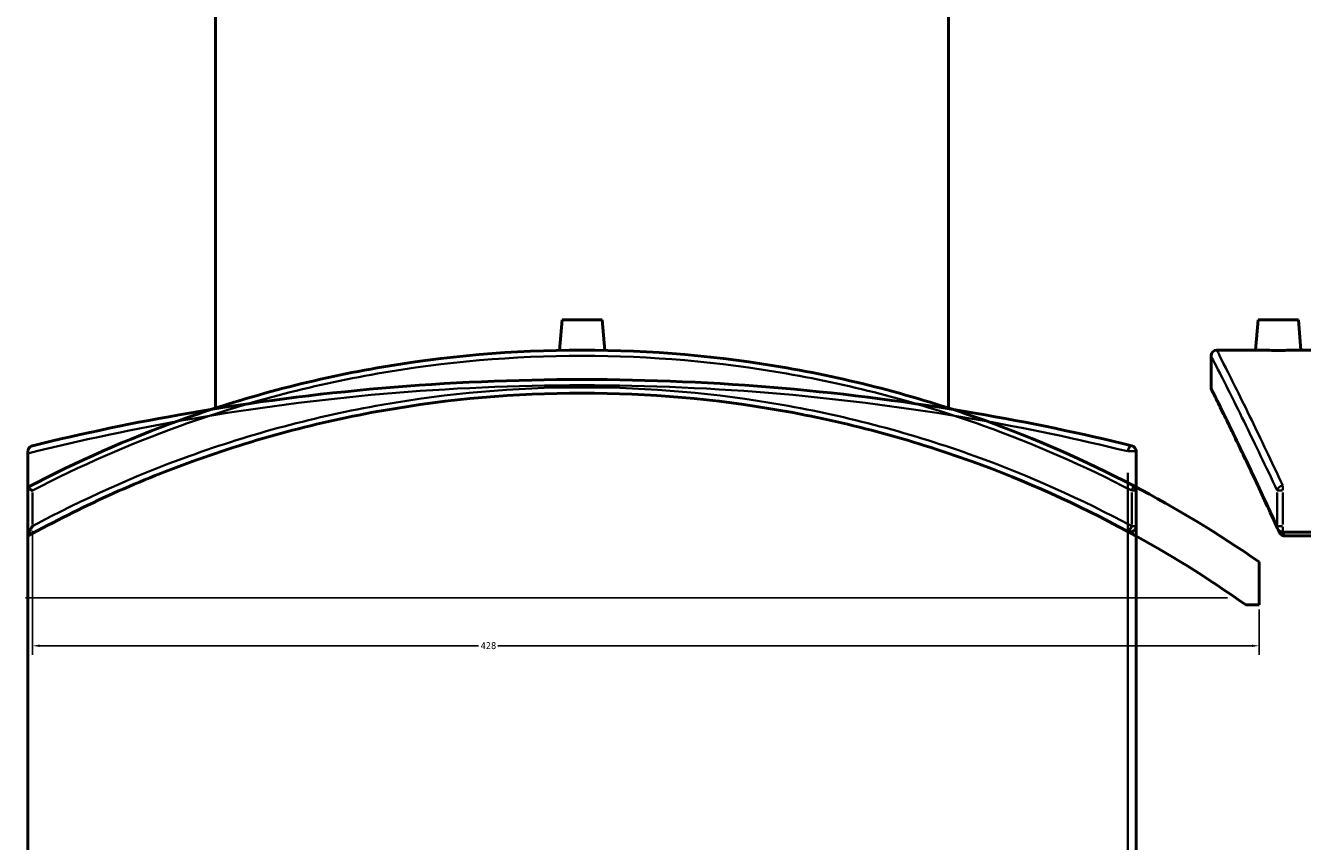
# Model space of a CAD drawing. Header units: millimetres. Extents: x -604 to 1143, y -275 to 912.
# Tile 5 of 10: x 254 to 700, y 33 to 318. Entities that reach past the tile are written whole.
import ezdxf

# ---------------------------------------------------------------- set-up
doc = ezdxf.new("R2010")
doc.units = ezdxf.units.MM
for name, color, linetype, lineweight in [('Dimension (ANSI)', 7, 'Continuous', 25), ('Sketch Geometry (ANSI)', 7, 'Continuous', 25), ('Visible (ANSI)', 7, 'Continuous', 50), ('Visible Narrow (ANSI)', 7, 'Continuous', 35)]:
    doc.layers.add(name, color=color, linetype=linetype, lineweight=lineweight)
doc.styles.add('Note Text (ANSI)', font='tahoma.ttf')
doc.dimstyles.new('Default - mm (ANSI)', dxfattribs={"dimtxt": 2.4, "dimasz": 2.5, "dimexe": 3.175, "dimexo": 1.6002, "dimgap": 0.8, "dimtad": 0, "dimtoh": 1, "dimdec": 0, "dimrnd": 1e-08, "dimzin": 4, "dimdsep": 46, "dimtxsty": 'Note Text (ANSI)', "dimcen": 0.09, "dimdle": 10, "dimclrd": 256, "dimclre": 256, "dimclrt": 5, "dimadec": 1, "dimazin": 1, "dimtfac": 1.27, "dimtofl": 0, "dimtmove": 0, "dimatfit": 3, "dimfxl": 1, "dimtolj": 1, "dimtzin": 4, "dimlwd": -1, "dimlwe": -1, "dimarcsym": 0})

# ---------------------------------------------------------------- blocks, each defined once
blk = doc.blocks.new('*D6')
at = {"layer": 'Defpoints', "color": 0, "transparency": 16777216}
for p in [(256.76, 143.24), (685.23, 115.8), (685.23, 101.5)]:
    blk.add_point(p, dxfattribs=at)
at = {"layer": 'Dimension (ANSI)', "transparency": 16777216}
for p, q in [((256.76, 141.64), (256.76, 98.33)), ((685.23, 114.2), (685.23, 98.33)), ((259.26, 101.5), (412.55, 101.5)), ((682.73, 101.5), (419.37, 101.5))]:
    blk.add_line(p, q, dxfattribs=at)
for points in [[(259.26, 101.92), (259.26, 101.09), (256.76, 101.5)], [(682.73, 101.92), (682.73, 101.09), (685.23, 101.5)]]:
    blk.add_solid(points, dxfattribs=at)
at = {"layer": 'Dimension (ANSI)', "color": 5, "transparency": 16777216, "insert": (413.35, 102.76), "char_height": 2.4, "attachment_point": 1, "style": 'Note Text (ANSI)'}
blk.add_mtext('\\A1;428', dxfattribs=at)

msp = doc.modelspace()

# ---------------------------------------------------------------- linework, layer by layer
at = {"layer": 'Sketch Geometry (ANSI)'}
msp.add_line((254.38, 118.27), (674.18, 118.27), dxfattribs=at)
at = {"layer": 'Visible (ANSI)'}
for p, q in [((320.73, 184.55), (320.73, 391.78)), ((576.73, 184.55), (576.73, 391.78)), ((441.73, 215.38), (440.8, 204.7)), ((441.73, 215.38), (455.73, 215.38)), ((455.73, 215.38), (456.67, 204.7)), ((684.88, 215.38), (683.95, 204.78)), ((684.88, 215.38), (698.88, 215.38)), ((698.88, 215.38), (699.8, 204.78)), ((668.38, 202.78), (668.38, 191.78)), ((683.95, 204.78), (670.38, 204.78)), ((775.38, 204.78), (699.8, 204.78)), ((255.23, 169.45), (255.23, 168.72)), ((255.23, -249.68), (255.23, 168.72)), ((642.23, 18.27), (642.23, 169.45)), ((255.23, 156.91), (255.23, 156.89)), ((255.23, 156.89), (255.23, 140.01)), ((642.23, 143.24), (642.23, 155.7)), ((255.23, 140.01), (255.23, 139.86)), ((844.63, 141.24), (693.44, 141.24)), ((844.63, 139.86), (694.18, 139.86)), ((685.23, 115.8), (685.23, 130.8)), ((680.49, 115.8), (685.23, 115.8))]:
    msp.add_line(p, q, dxfattribs=at)
for centre, radius, start, end in [((670.38, 202.78), 2, 90, 180), ((670.38, 191.78), 2, 180, 206.497), ((640.23, 169.45), 2, 0, 76.2623), ((448.73, -210.22), 415, 55.2582, 62.3751), ((640.23, 155.7), 2, 0, 62.3751), ((640.23, 143.24), 2, 241.5515, 0), ((448.73, -210.22), 400, 54.5916, 61.5515), ((693.44, 143.24), 2, 204.2861, 270)]:
    msp.add_arc(centre, radius, start, end, dxfattribs=at)
for points, knots in [([(641.16, 157.47), (624.48, 166.2), (607.13, 173.83), (566.97, 188.28), (543.86, 194.44), (496.74, 202.69), (472.74, 204.78), (448.73, 204.78), (424.73, 204.78), (400.72, 202.69), (353.6, 194.44), (330.49, 188.28), (289.95, 173.69), (272.24, 165.87), (255.23, 156.91)], [-41.900693, -41.900693, -41.900693, -41.900693, -36.151106, -36.151106, -28.984025, -28.984025, -21.816939, -21.816939, -21.816939, -14.649853, -14.649853, -7.482772, -7.482772, -1.609597, -1.609597, -1.609597, -1.609597]), ([(691.88, 204.7), (690.88, 204.7), (689.82, 204.71), (687.86, 204.72), (686.97, 204.73), (685.57, 204.75), (684.96, 204.76), (684.15, 204.78), (683.95, 204.78), (683.95, 204.78)], [0, 0, 0, 0, 0.298775, 0.298775, 0.59755, 0.59755, 0.896268, 0.896268, 1.194987, 1.194987, 1.194987, 1.194987]), ([(699.8, 204.78), (699.8, 204.78), (699.61, 204.78), (698.8, 204.76), (698.19, 204.75), (696.78, 204.73), (695.89, 204.72), (693.93, 204.71), (692.87, 204.7), (691.88, 204.7)], [3.58496, 3.58496, 3.58496, 3.58496, 3.883678, 3.883678, 4.182396, 4.182396, 4.481171, 4.481171, 4.779946, 4.779946, 4.779946, 4.779946]), ([(640.71, 171.39), (623.18, 175.68), (604.86, 179.53), (564.18, 186.54), (541.61, 189.5), (495.61, 193.49), (472.17, 194.52), (448.73, 194.52), (425.29, 194.52), (401.86, 193.49), (355.85, 189.5), (333.29, 186.54), (292.61, 179.53), (274.29, 175.68), (256.76, 171.39)], [5.301764, 5.301764, 5.301764, 5.301764, 11.403959, 11.403959, 18.418132, 18.418132, 25.432309, 25.432309, 25.432309, 32.446487, 32.446487, 39.460659, 39.460659, 45.563073, 45.563073, 45.563073, 45.563073]), ([(255.23, 139.86), (273.53, 149.97), (292.7, 158.7), (334.15, 173.7), (356.54, 179.7), (402.2, 187.74), (425.47, 189.78), (448.73, 189.78), (472, 189.78), (495.26, 187.74), (540.92, 179.7), (563.32, 173.7), (603.7, 159.08), (621.88, 150.91), (639.28, 141.48)], [-45.909197, -45.909197, -45.909197, -45.909197, -39.460659, -39.460659, -32.446487, -32.446487, -25.432309, -25.432309, -25.432309, -18.418132, -18.418132, -11.403959, -11.403959, -5.301764, -5.301764, -5.301764, -5.301764]), ([(691.62, 142.41), (690.21, 145.53), (688.85, 148.52), (686.23, 154.21), (684.98, 156.91), (682.58, 162.02), (681.44, 164.43), (679.29, 168.96), (678.28, 171.07), (676.4, 174.98), (675.52, 176.78), (673.92, 180.07), (673.2, 181.56), (671.9, 184.21), (671.32, 185.37), (670.33, 187.37), (669.92, 188.21), (669.25, 189.55), (669, 190.05), (668.67, 190.72), (668.59, 190.89), (668.59, 190.89)], [5.301764, 5.301764, 5.301764, 5.301764, 7.314818, 7.314818, 9.327873, 9.327873, 11.340927, 11.340927, 13.353982, 13.353982, 15.367036, 15.367036, 17.380091, 17.380091, 19.393146, 19.393146, 21.4062, 21.4062, 23.419255, 23.419255, 25.432309, 25.432309, 25.432309, 25.432309]), ([(255.23, 169.45), (255.23, 169.62), (255.25, 169.77), (255.34, 170.12), (255.42, 170.31), (255.67, 170.74), (255.86, 170.92), (256.27, 171.22), (256.51, 171.33), (256.75, 171.39), (256.76, 171.39), (256.76, 171.39)], [-0.4460669, -0.4460669, -0.4460669, -0.4460669, -0.3784883, -0.3784883, -0.2787993, -0.2787993, -0.1469782, -0.1469782, 0, 0, 0.0012235, 0.0012235, 0.0012235, 0.0012235]), ([(256.76, 155.7), (256.76, 155.7), (256.75, 155.7), (256.55, 155.83), (256.36, 155.95), (256.01, 156.19), (255.85, 156.31), (255.56, 156.53), (255.43, 156.64), (255.27, 156.8), (255.23, 156.85), (255.23, 156.89)], [-0.2933294, -0.2933294, -0.2933294, -0.2933294, -0.2925901, -0.2925901, -0.2206276, -0.2206276, -0.150406, -0.150406, -0.0701711, -0.0701711, 0, 0, 0, 0]), ([(255.23, 140.01), (255.23, 140.07), (255.25, 140.17), (255.34, 140.44), (255.42, 140.65), (255.67, 141.23), (255.86, 141.6), (256.27, 142.38), (256.51, 142.81), (256.75, 143.23), (256.76, 143.23), (256.76, 143.24)], [-0.4460669, -0.4460669, -0.4460669, -0.4460669, -0.3784883, -0.3784883, -0.2787993, -0.2787993, -0.1469782, -0.1469782, 0, 0, 0.0012235, 0.0012235, 0.0012235, 0.0012235]), ([(693.44, 140.01), (693.28, 140.07), (693.12, 140.17), (692.78, 140.44), (692.58, 140.65), (692.22, 141.15), (692.07, 141.42), (691.95, 141.69)], [-0.4460669, -0.4460669, -0.4460669, -0.4460669, -0.3784883, -0.3784883, -0.2787993, -0.2787993, -0.1799727, -0.1799727, -0.1799727, -0.1799727]), ([(693.44, 140.01), (693.55, 139.97), (693.65, 139.93), (693.9, 139.88), (694.04, 139.86), (694.18, 139.86)], [0.30377871, 0.30377871, 0.30377871, 0.30377871, 0.33716903, 0.33716903, 0.37904257, 0.37904257, 0.37904257, 0.37904257])]:
    msp.add_open_spline(points, degree=3, knots=knots, dxfattribs=at)
msp.add_open_spline([(691.62, 142.41), (691.73, 142.17), (691.84, 141.93), (691.95, 141.69)], degree=3, dxfattribs=at)
at = {"layer": 'Visible Narrow (ANSI)'}
for p, q in [((639.47, 169.45), (642.22, 169.45)), ((639.28, 161.89), (639.28, 25.83)), ((693.44, 157.42), (693.44, 155.81)), ((256.76, 143.86), (256.76, 155.08)), ((640.71, 155.08), (640.71, 143.86)), ((642.23, 155.7), (640.84, 155.7)), ((691.5, 155.08), (691.5, 143.86)), ((693.31, 155.7), (691.54, 155.7)), ((693.44, 143.86), (693.44, 155.08)), ((640.84, 143.24), (642.23, 143.24)), ((691.54, 143.24), (693.31, 143.24)), ((693.44, 141.24), (693.44, 143.08))]:
    msp.add_line(p, q, dxfattribs=at)
for centre, major_axis, ratio, start_param, end_param in [((640.23, 169.45), (0.47, 1.94), 0.46573, 0.084208, 1.599957), ((640.23, 155.7), (0.93, 1.77), 0.211693, 4.895749, 6.210162), ((693.44, 155.7), (-1.81, -0.85), 0.865922, 4.40103, 5.715443), ((640.23, 143.24), (-0.95, -1.76), 0.21015, 0.084208, 1.599957), ((693.44, 143.24), (-1.82, -0.82), 0.859612, 5.823971, 6.259016)]:
    msp.add_ellipse(centre, major_axis=major_axis, ratio=ratio, start_param=start_param, end_param=end_param, dxfattribs=at)
for points, knots in [([(256.76, 155.7), (273.4, 164.38), (290.71, 171.98), (330.77, 186.36), (353.83, 192.49), (400.83, 200.7), (424.78, 202.78), (448.73, 202.78), (472.68, 202.78), (496.63, 200.7), (543.64, 192.49), (566.69, 186.36), (606.76, 171.98), (624.07, 164.38), (640.71, 155.7)], [1.732989, 1.732989, 1.732989, 1.732989, 7.482772, 7.482772, 14.649853, 14.649853, 21.816939, 21.816939, 21.816939, 28.984025, 28.984025, 36.151106, 36.151106, 41.900693, 41.900693, 41.900693, 41.900693]), ([(668.38, 202.78), (668.38, 202.78), (669.45, 200.7), (673.62, 192.49), (676.71, 186.36), (683.77, 171.98), (687.43, 164.38), (691.5, 155.7)], [21.816939, 21.816939, 21.816939, 21.816939, 28.984025, 28.984025, 36.151106, 36.151106, 41.900693, 41.900693, 41.900693, 41.900693]), ([(693.44, 157.47), (689.39, 166.2), (685.73, 173.83), (678.69, 188.28), (675.61, 194.44), (671.45, 202.69), (670.38, 204.78), (670.38, 204.78)], [-41.900693, -41.900693, -41.900693, -41.900693, -36.151106, -36.151106, -28.984025, -28.984025, -21.816939, -21.816939, -21.816939, -21.816939]), ([(255.23, 168.72), (273.53, 173.29), (292.7, 177.39), (334.15, 184.56), (356.54, 187.51), (402.2, 191.49), (425.47, 192.52), (448.73, 192.52), (472, 192.52), (495.26, 191.49), (540.92, 187.51), (563.32, 184.56), (603.7, 177.57), (621.88, 173.73), (639.28, 169.45)], [-45.909197, -45.909197, -45.909197, -45.909197, -39.460659, -39.460659, -32.446487, -32.446487, -25.432309, -25.432309, -25.432309, -18.418132, -18.418132, -11.403959, -11.403959, -5.301764, -5.301764, -5.301764, -5.301764]), ([(640.71, 143.24), (623.18, 152.71), (604.86, 160.93), (564.18, 175.62), (541.61, 181.65), (495.61, 189.73), (472.17, 191.78), (448.73, 191.78), (425.29, 191.78), (401.86, 189.73), (355.85, 181.65), (333.29, 175.62), (292.61, 160.93), (274.29, 152.71), (256.76, 143.24)], [5.301764, 5.301764, 5.301764, 5.301764, 11.403959, 11.403959, 18.418132, 18.418132, 25.432309, 25.432309, 25.432309, 32.446487, 32.446487, 39.460659, 39.460659, 45.563073, 45.563073, 45.563073, 45.563073]), ([(691.5, 143.24), (687.22, 152.71), (683.36, 160.93), (676.36, 175.62), (673.4, 181.65), (669.41, 189.73), (668.38, 191.78), (668.38, 191.78)], [5.301764, 5.301764, 5.301764, 5.301764, 11.403959, 11.403959, 18.418132, 18.418132, 25.432309, 25.432309, 25.432309, 25.432309])]:
    msp.add_open_spline(points, degree=3, knots=knots, dxfattribs=at)
msp.add_open_spline([(694.18, 139.86), (693.97, 140.32), (693.76, 140.78), (693.55, 141.24)], degree=3, dxfattribs=at)

# ---------------------------------------------------------------- dimensions: what is measured, and where the dimension line sits
at = {"layer": 'Dimension (ANSI)'}
dim = msp.add_linear_dim(base=(685.23, 101.5), p1=(256.76, 143.24), p2=(685.23, 115.8), angle=180, dimstyle='Default - mm (ANSI)', override={"dimgap": 0.8, "dimtoh": 0, "dimdec": 0, "dimtol": 0, "dimlim": 0, "dimtp": 0, "dimtm": 0, "dimtdec": 2, "dimatfit": 1}, dxfattribs=at)
dim.commit()
dim.dimension.update_dxf_attribs({"geometry": '*D6', "text_midpoint": (415.96, 101.5), "dimtype": 160})

doc.saveas('drawing.dxf')
